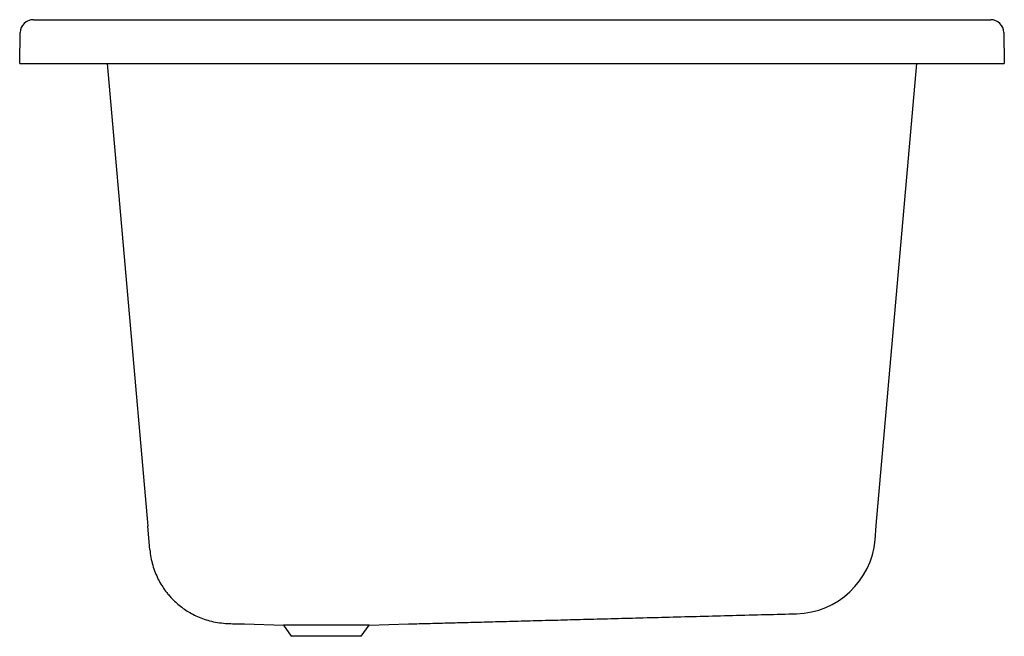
# Model space of a CAD drawing. Header units: millimetres. Extents: x 5180.677 to 5181.579, y 4325.402 to 4325.966.
import ezdxf

# ---------------------------------------------------------------- set-up
doc = ezdxf.new("R2010")
doc.units = ezdxf.units.MM
doc.layers.add('SANINDUSA', color=3, linetype='Continuous')

msp = doc.modelspace()

# ---------------------------------------------------------------- linework, layer by layer
at = {"layer": 'SANINDUSA'}
for p, q in [((5180.68981, 4325.96587), (5181.56623, 4325.96587)), ((5180.67732, 4325.92587), (5180.67781, 4325.95408)), ((5181.57823, 4325.95408), (5181.57872, 4325.92587)), ((5180.67732, 4325.92587), (5180.68932, 4325.92587)), ((5180.68932, 4325.92587), (5181.56672, 4325.92587)), ((5180.7575, 4325.92587), (5180.79455, 4325.50244)), ((5181.46153, 4325.50288), (5181.49854, 4325.92587)), ((5181.56672, 4325.92587), (5181.57872, 4325.92587)), ((5180.79644, 4325.48083), (5180.79455, 4325.50244)), ((5181.46037, 4325.48969), (5181.46153, 4325.50288)), ((5180.88301, 4325.41289), (5180.91877, 4325.41164)), ((5180.91877, 4325.41164), (5180.92596, 4325.40157)), ((5180.99727, 4325.41164), (5180.91877, 4325.41164)), ((5180.99008, 4325.40157), (5180.99727, 4325.41164)), ((5180.99727, 4325.41164), (5181.03314, 4325.41289)), ((5180.99008, 4325.40157), (5180.92596, 4325.40157))]:
    msp.add_line(p, q, dxfattribs=at)
for centre, radius, start, end in [((5180.68981, 4325.95387), 0.012, 90, 179), ((5181.56623, 4325.95387), 0.012, 1, 90), ((5181.38666, 4325.49621), 0.074, 271.45413, 355.05196)]:
    msp.add_arc(centre, radius, start, end, dxfattribs=at)
for points, knots in [([(5180.79644, 4325.48083), (5180.79672, 4325.47844), (5180.79727, 4325.47369), (5180.79898, 4325.46666), (5180.80126, 4325.45996), (5180.80408, 4325.45375), (5180.80728, 4325.4481), (5180.81033, 4325.44365), (5180.81316, 4325.44004), (5180.81588, 4325.43691), (5180.81927, 4325.43347), (5180.82342, 4325.4298), (5180.8281, 4325.4263), (5180.83322, 4325.42307), (5180.83867, 4325.42021), (5180.84471, 4325.41768), (5180.85129, 4325.41562), (5180.85833, 4325.41408), (5180.86319, 4325.41364), (5180.86566, 4325.41342)], [0, 0, 0, 0, 0.069873, 0.138564, 0.205992, 0.270857, 0.332519, 0.390599, 0.42415, 0.462953, 0.508711, 0.561337, 0.62064, 0.674937, 0.733375, 0.795594, 0.861142, 0.929482, 1, 1, 1, 1]), ([(5181.03312, 4325.41289), (5181.03833, 4325.41303), (5181.04946, 4325.41332), (5181.06685, 4325.41378), (5181.08565, 4325.41427), (5181.10538, 4325.41479), (5181.12604, 4325.41533), (5181.1476, 4325.4159), (5181.17018, 4325.41649), (5181.19396, 4325.41712), (5181.21895, 4325.41777), (5181.24516, 4325.41846), (5181.27244, 4325.41918), (5181.30078, 4325.41992), (5181.33019, 4325.4207), (5181.35956, 4325.42147), (5181.37913, 4325.42198), (5181.38854, 4325.42223)], [0, 0, 0, 0, 0.0440103, 0.0939159, 0.1468074, 0.2026836, 0.2604687, 0.3211328, 0.3846768, 0.4511008, 0.5218484, 0.5955946, 0.6723393, 0.7520823, 0.8348239, 0.9205637, 0.9999916, 0.9999916, 0.9999916, 0.9999916]), ([(5180.86563, 4325.41344), (5180.86564, 4325.41344), (5180.86564, 4325.41344), (5180.86566, 4325.41342), (5180.86566, 4325.41342), (5180.86566, 4325.41342), (5180.86566, 4325.41342), (5180.86675, 4325.41337), (5180.87, 4325.41316), (5180.87509, 4325.41299), (5180.87977, 4325.4129), (5180.88231, 4325.4129), (5180.88301, 4325.4129)], [-0.000978, -0.000978, -0.000978, -0.000978, 0, 0, 0, 0, 0, 0, 0.191119, 0.562339, 0.879974, 1, 1, 1, 1])]:
    msp.add_open_spline(points, degree=3, knots=knots, dxfattribs=at)

doc.saveas('drawing.dxf')
